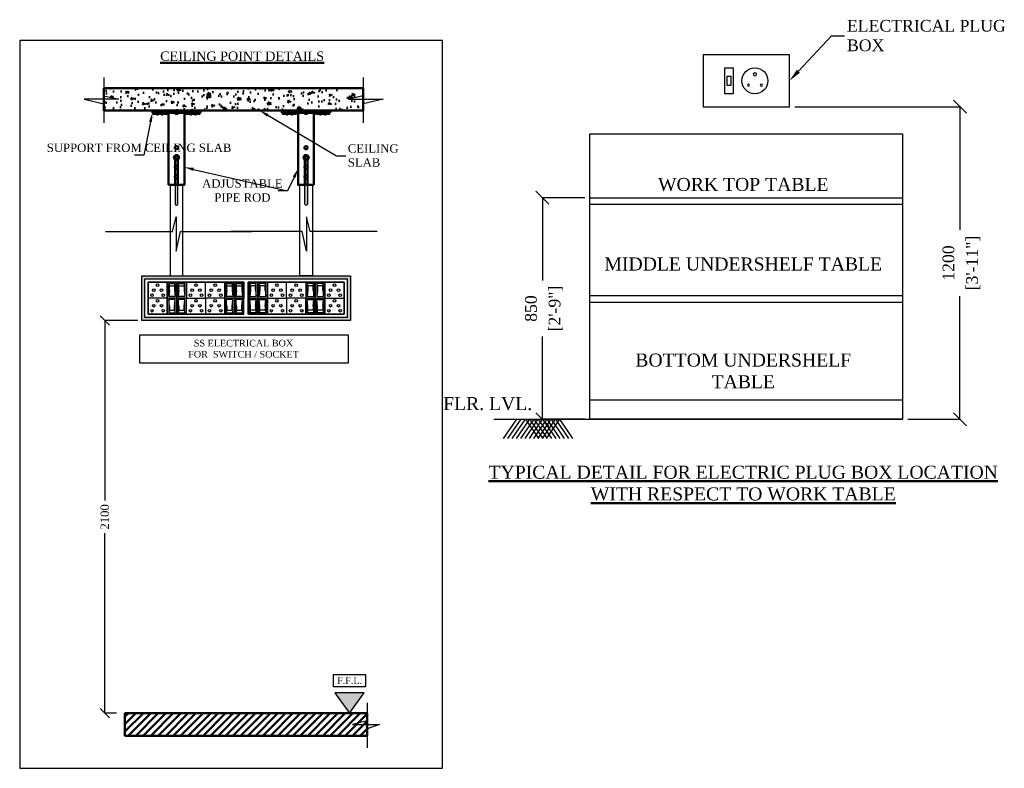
# Model space of a CAD drawing. Header units: millimetres. Extents: x 1277566 to 1493426, y 1039116 to 1145896.
# Tile 72 of 151: x 1369206 to 1385009, y 1119009 to 1131022. Entities that reach past the tile are written whole.
import ezdxf
from ezdxf import colors
from ezdxf.entities.mleader import LeaderData, LeaderLine
from ezdxf.math import Vec2, Vec3

# ---------------------------------------------------------------- set-up
doc = ezdxf.new("R2010")
doc.units = ezdxf.units.MM
doc.header["$PDMODE"] = 67
doc.layers.add('L3', color=7, linetype='Continuous')
doc.styles.add('CKD_Dimension Text', font='BOOKOS.TTF')
doc.dimstyles.new('CKD-Dimensions', dxfattribs={"dimscale": 1.2, "dimtxt": 45, "dimasz": 50, "dimexe": 0, "dimexo": 20, "dimgap": 20, "dimtad": 0, "dimdec": 0, "dimzin": 4, "dimdsep": 46, "dimtxsty": 'CKD_Dimension Text', "dimblk": 'OBLIQUE', "dimcen": 12, "dimclrd": 150, "dimclre": 150, "dimclrt": 30, "dimadec": 0, "dimazin": 2, "dimtfac": 1, "dimtdec": 0, "dimtofl": 0, "dimtmove": 1, "dimatfit": 2, "dimfxl": 1, "dimtfillclr": 7, "dimtolj": 1, "dimtzin": 0, "dimlwd": -1, "dimlwe": -1, "dimarcsym": 0})

# ---------------------------------------------------------------- blocks, each defined once
blk = doc.blocks.new('_Oblique')
at = {"color": 0, "linetype": 'ByBlock', "lineweight": -2}
blk.add_line((-0.5, -0.5), (0.5, 0.5), dxfattribs=at)
blk = doc.blocks.new('*D178')
at = {"layer": 'Defpoints', "color": 0, "ltscale": 0.25, "transparency": 16777216}
for p in [(5227.7, 827.7), (5661.8, -371.8), (5881.8, -371.8)]:
    blk.add_point(p, dxfattribs=at)
at = {"layer": 'L3', "color": 150, "ltscale": 4, "transparency": 16777216}
for p, q in [((5247.7, 827.7), (5881.8, 827.7)), ((5881.8, 827.7), (5881.8, 355.5)), ((5881.8, -371.8), (5881.8, 100.4)), ((5681.8, -371.8), (5881.8, -371.8))]:
    blk.add_line(p, q, dxfattribs=at)
at = {"layer": 'L3', "color": 150, "linetype": 'ByBlock', "ltscale": 0.25, "transparency": 16777216, "xscale": 50, "yscale": 50, "zscale": 50}
for p, rotation in [((5881.8, 827.7), 90), ((5881.8, -371.8), 270)]:
    blk.add_blockref('_Oblique', p, dxfattribs=dict(at, rotation=rotation))
at = {"layer": 'L3', "color": 7, "ltscale": 0.25, "transparency": 16777216, "char_height": 45, "attachment_point": 5, "rotation": 90, "style": 'CKD_Dimension Text'}
for s, insert in [('\\A1;[3\'-11"]', (5932.9, 227.9)), ('\\A1;1200', (5838.1, 227.9))]:
    blk.add_mtext(s, dxfattribs=dict(at, insert=insert))
blk = doc.blocks.new('*D179')
at = {"layer": 'Defpoints', "color": 0, "ltscale": 0.25, "transparency": 16777216}
for p in [(4461.8, 478.2), (4279.3, -371.8), (4461.8, -371.8)]:
    blk.add_point(p, dxfattribs=at)
at = {"layer": 'L3', "color": 150, "ltscale": 4, "transparency": 16777216}
for p, q in [((4441.8, 478.2), (4279.3, 478.2)), ((4279.3, 478.2), (4279.3, 160.3)), ((4279.3, -371.8), (4279.3, -53.9)), ((4441.8, -371.8), (4279.3, -371.8))]:
    blk.add_line(p, q, dxfattribs=at)
at = {"layer": 'L3', "color": 150, "linetype": 'ByBlock', "ltscale": 0.25, "transparency": 16777216, "xscale": 50, "yscale": 50, "zscale": 50}
for p, rotation in [((4279.3, 478.2), 90), ((4279.3, -371.8), 270)]:
    blk.add_blockref('_Oblique', p, dxfattribs=dict(at, rotation=rotation))
at = {"layer": 'L3', "color": 7, "ltscale": 0.25, "transparency": 16777216, "char_height": 45, "attachment_point": 5, "rotation": 90, "style": 'CKD_Dimension Text'}
for s, insert in [('\\A1;[2\'-9"]', (4330.4, 53.2)), ('\\A1;850', (4235.6, 53.2))]:
    blk.add_mtext(s, dxfattribs=dict(at, insert=insert))
blk = doc.blocks.new('*D182')
at = {"layer": 'Defpoints', "color": 0, "transparency": 16777216}
for p in [(11678.8, 168), (11875.9, 168), (11762, -1932)]:
    blk.add_point(p, dxfattribs=at)
at = {"layer": 'L3', "color": 150, "ltscale": 4, "transparency": 16777216}
for p, q in [((11855.9, 168), (11678.8, 168)), ((11678.8, 168), (11678.8, -794.5)), ((11678.8, -1932), (11678.8, -969.5)), ((11742, -1932), (11678.8, -1932))]:
    blk.add_line(p, q, dxfattribs=at)
at = {"layer": 'L3', "color": 150, "linetype": 'ByBlock', "transparency": 16777216, "xscale": 50, "yscale": 50, "zscale": 50}
for p, rotation in [((11678.8, 168), 90), ((11678.8, -1932), 270)]:
    blk.add_blockref('_Oblique', p, dxfattribs=dict(at, rotation=rotation))
at = {"layer": 'L3', "color": 7, "transparency": 16777216, "insert": (11678.8, -882), "char_height": 45, "attachment_point": 5, "rotation": 90, "style": 'CKD_Dimension Text'}
blk.add_mtext('\\A1;2100', dxfattribs=at)
blk = doc.blocks.new('plug box location')
at = {"layer": 'L3', "color": 7}
for p, q in [((5227.7, 1026.7), (4896, 1026.7)), ((4896, 1026.7), (4896, 827.7)), ((5227.7, 827.7), (5227.7, 1026.7)), ((4896, 827.7), (5227.7, 827.7))]:
    blk.add_line(p, q, dxfattribs=at)
at = {"layer": 'L3', "color": 1}
for p, q in [((4978.9, 976.9), (5012.1, 976.9)), ((4978.9, 877.4), (4978.9, 976.9)), ((5012.1, 976.9), (5012.1, 877.4)), ((5003.8, 943.8), (4987.2, 943.8)), ((4987.2, 943.8), (4987.2, 910.6)), ((4987.2, 910.6), (5003.8, 910.6)), ((5003.8, 910.6), (5003.8, 943.8)), ((5012.1, 877.4), (4978.9, 877.4))]:
    blk.add_line(p, q, dxfattribs=at)
at = {"layer": 'L3', "ltscale": 4}
blk.add_lwpolyline([(4461.8, 724.2), (5661.8, 724.2), (5661.8, -371.8), (4461.8, -371.8)], close=True, dxfattribs=at)
for points in [[(4461.8, 478.2), (5661.8, 478.2)], [(4461.8, 453.2), (5661.8, 453.2)], [(4461.8, 103.2), (5661.8, 103.2)], [(4461.8, 78.2), (5661.8, 78.2)], [(4461.8, -296.8), (5661.8, -296.8)], [(4092.8, -371.8), (5661.8, -371.8)], [(4179.8, -371.8), (4129.3, -445.3)], [(4196.3, -371.8), (4145.8, -445.3)], [(4212.8, -371.8), (4162.3, -445.3)], [(4229.3, -371.8), (4178.8, -445.3)], [(4245.8, -371.8), (4195.3, -445.3)], [(4262.3, -371.8), (4211.8, -445.3)], [(4213.8, -371.8), (4264.3, -445.3)], [(4278.8, -371.8), (4228.3, -445.3)], [(4230.3, -371.8), (4280.8, -445.3)], [(4295.3, -371.8), (4244.8, -445.3)], [(4246.8, -371.8), (4297.3, -445.3)], [(4311.8, -371.8), (4261.3, -445.3)], [(4263.3, -371.8), (4313.8, -445.3)], [(4328.3, -371.8), (4277.8, -445.3)], [(4279.8, -371.8), (4330.3, -445.3)], [(4344.8, -371.8), (4294.3, -445.3)], [(4296.3, -371.8), (4346.8, -445.3)], [(4312.8, -371.8), (4363.3, -445.3)], [(4329.3, -371.8), (4379.8, -445.3)], [(4344.8, -371.8), (4395.3, -445.3)]]:
    blk.add_lwpolyline(points, dxfattribs=at)
at = {"layer": 'L3', "color": 1}
blk.add_circle((5095, 927.2), 49.8, dxfattribs=at)
for centre, radius, start, end in [((5095, 952.1), 6.22, 0, 180), ((5095, 952.1), 6.22, 180, 0), ((5070.1, 910.6), 4.15, 0, 180), ((5070.1, 910.6), 4.15, 180, 0), ((5119.9, 910.6), 4.15, 0, 180), ((5119.9, 910.6), 4.15, 180, 0)]:
    blk.add_arc(centre, radius, start, end, dxfattribs=at)
at = {"layer": 'L3', "color": 0, "lineweight": 50, "char_height": 50, "attachment_point": 5, "style": 'CKD_Dimension Text'}
for s, insert, width in [('\\A1;{\\C7;WORK TOP TABLE}', (5050.2, 529), 771.313), ('\\A1;{\\C7;MIDDLE UNDERSHELF TABLE}', (5050.2, 223.8), 1025.68), ('\\A1;{\\C7;BOTTOM UNDERSHELF TABLE}', (5050.2, -186.2), 960.457), ('\\A1;{\\C7;FLR. LVL.}', (4069.2, -312), 453.706)]:
    blk.add_mtext(s, dxfattribs=dict(at, insert=insert, width=width))
at = {"layer": 'L3', "color": 4, "lineweight": 50, "insert": (5050.2, -617), "char_height": 50, "width": 2000.867, "attachment_point": 5, "style": 'CKD_Dimension Text'}
blk.add_mtext('\\A1;{\\L\\C3;TYPICAL DETAIL FOR ELECTRIC PLUG BOX LOCATION WITH RESPECT TO WORK TABLE }', dxfattribs=at)
at = {"layer": 'L3', "ltscale": 4}
for base, p1, p2, picture, middle in [((5881.8146517, -371.8174553), (5227.6673071, 827.6825447), (5661.8146517, -371.8174553), '*D178', (5881.8146517, 227.9325447)), ((4279.3, -371.8), (4461.8, 478.2), (4461.8, -371.8), '*D179', (4279.3, 53.2))]:
    dim = blk.add_linear_dim(base=base, p1=p1, p2=p2, angle=90, dimstyle='CKD-Dimensions', override={"dimpost": '\\X'}, dxfattribs=at)
    dim.commit()
    dim.dimension.update_dxf_attribs({"geometry": picture, "text_midpoint": middle})
ml = blk.add_multileader_mtext('Standard', dxfattribs=at)
ml.set_content('ELECTRICAL PLUG\\PBOX', color=7, style='CKD_Dimension Text')
ml.set_leader_properties(color=152)
ml.build(insert=Vec2(0, 0))
ml.multileader.update_dxf_attribs({"text_left_attachment_type": 2, "text_right_attachment_type": 2, "dogleg_length": 50, "arrow_head_size": 50})
ctx = ml.context
ctx.base_point, ctx.char_height, ctx.arrow_head_size, ctx.landing_gap_size, ctx.plane_origin = Vec3(5438.3, 1099.2), 45, 50, 10, Vec3(5227.7, 927.2)
ctx.left_attachment, ctx.right_attachment = 2, 2
notes = []
notes.append((ctx, [(0, (1, 1, 0), (5388.3, 1099.2), (1, 0), 50, [(0, [(5227.7, 927.2)], 0, [])])]))
ctx.mtext.insert, ctx.mtext.width, ctx.mtext.flow_direction = Vec3(5448.3, 1160.9), 603.893, 5
for ctx, leaders in notes:
    for number, flags, end, landing, length, lines in leaders:
        leader = LeaderData()
        leader.index, (leader.has_last_leader_line, leader.has_dogleg_vector, leader.attachment_direction) = number, flags
        leader.last_leader_point, leader.dogleg_vector, leader.dogleg_length = Vec3(end), Vec3(landing), length
        for number, points, colour, breaks in lines:
            line = LeaderLine()
            line.index, line.vertices, line.color, line.breaks = number, Vec3.list(points), colors.encode_raw_color(colour), breaks
            leader.lines.append(line)
        ctx.leaders.append(leader)
blk = doc.blocks.new('AVADDV')
at = {"layer": 'L3', "lineweight": 50, "true_color": 0x636466}
h = blk.add_hatch(dxfattribs=at)
h.set_pattern_fill('AR-CONC', color=251, scale=15.089542, style=0)
h.set_pattern_definition([(50, (-747568.89, -5051421.94), (108.231275, -9.4690096), [11.3171563, -124.4887198]), (355, (-747568.89, -5051421.94), (-20.9369405, 113.5023464), [9.053725, -99.5909759]), (100.4514, (-747559.87, -5051422.73), (87.294415, 104.0332679), [9.6181026, -105.799132]), (46.1842, (-747568.89, -5051391.76), (161.041784, -24.976061), [16.9757345, -186.73308]), (96.6356, (-747555.47, -5051393.84), (141.0363196, 146.9899233), [14.4271544, -158.698673]), (351.1842, (-747568.89, -5051391.76), (141.036205, 146.9900335), [13.5805876, -149.386464]), (21, (-747553.8, -5051399.305), (90.0705391, -60.7533458), [11.3171563, -124.4887198]), (326, (-747553.8, -5051399.3), (36.7151687, 109.4218192), [9.053725, -99.5909759]), (71.4514, (-747546.3, -5051404.37), (126.7857448, 48.6683741), [9.6181026, -105.799132]), (37.5, (-747568.89, -5051421.94), (1.83486645, 50.23215722), [0, -98.3838125, 0, -101.09993006, 0, -99.9682144]), (7.5, (-747568.89, -5051421.94), (39.6959878, 59.5149201), [0, -57.6420497, 0, -96.12038127, 0, -38.10109304]), (327.5, (-747602.54, -5051421.94), (80.55135964, -3.4034268), [0, -37.7238545, 0, -117.698426, 0, -156.1767576]), (317.5, (-747617.63, -5051421.94), (88.0001208, 15.1053832), [0, -49.0410108, 0, -78.1638265, 0, -110.9081322])])
h.paths.add_polyline_path([(13061.6, 1351.7), (12982.8, 1351.7), (13061.6, 1370.5), (13061.6, 1412), (11674.2, 1412), (11674.2, 1370.5), (11752.9, 1351.7), (11674.2, 1351.7), (11674.2, 1291.3), (13061.6, 1291.3), (13061.6, 1328.1)])
at = {"layer": 'L3', "lineweight": 50}
h = blk.add_hatch(color=0, dxfattribs=at)
h.set_gradient(color1=(176, 176, 176), rotation=90, one_color=1, tint=1, name='CYLINDER')
h.paths.add_polyline_path([(11933.3, 1291.3), (12190.6, 1291.3), (12190.6, 1280), (11933.3, 1280)])
h = blk.add_hatch(color=0, dxfattribs=at)
h.set_gradient(color1=(176, 176, 176), rotation=90, one_color=1, tint=1, name='CYLINDER')
h.paths.add_polyline_path([(12884, 1291.3), (12626.7, 1291.3), (12626.7, 1280), (12884, 1280)])
at = {"layer": 'L3', "ltscale": 10}
for points in [[(12069.1, 893.4), (12054.7, 893.4), (12054.7, 792.9, 0.414214), (12061.9, 785.7, 0.414214), (12069.1, 792.9)], [(12748.2, 893.4), (12762.6, 893.4), (12762.6, 792.9, -0.414214), (12755.4, 785.7, -0.414214), (12748.2, 792.9)]]:
    blk.add_hatch(color=7, dxfattribs=at).paths.add_polyline_path(points)
at = {"layer": 'L3'}
h = blk.add_hatch(color=253, dxfattribs=at)
h.set_gradient(color1=(176, 176, 176), rotation=90, one_color=1, tint=1, name='CYLINDER')
h.paths.add_polyline_path([(11875.9, 408.1), (12993.1, 408.1), (12993.1, 168), (11875.9, 168)])
h.paths.add_polyline_path([(11892.8, 391.2), (12976.2, 391.2), (12976.2, 184.9), (11892.8, 184.9)], flags=16)
at = {"layer": 'L3', "linetype": 'Continuous'}
blk.add_hatch(color=4, dxfattribs=at).paths.add_polyline_path([(12988, -1932), (13066.9, -1824), (12909.2, -1824)])
at = {"layer": 'L3', "lineweight": 50}
h = blk.add_hatch(dxfattribs=at)
h.set_pattern_fill('ANSI31', color=42, scale=226.343127, style=0)
h.set_pattern_definition([(45, (-7081.688, -5221.344), (-20.006095, 20.006095), [])])
h.paths.add_polyline_path([(13082.5, -2052.7), (13082.5, -1932), (11786.5, -1932), (11786.5, -2052.7)])
at = {"layer": 'L3', "color": 1, "ltscale": 0.25}
for p, q in [((11674.2, 1468.1), (11674.2, 1370.5)), ((13061.6, 1468.1), (13061.6, 1370.5)), ((11674.2, 1370.5), (11752.9, 1351.7)), ((13061.6, 1370.5), (12982.8, 1351.7)), ((11752.9, 1351.7), (11568.4, 1351.7)), ((11568.4, 1351.7), (11674.2, 1328.1)), ((11674.2, 1328.1), (11674.2, 1226.5)), ((12982.8, 1351.7), (13167.4, 1351.7)), ((13167.4, 1351.7), (13061.6, 1328.1)), ((13061.6, 1328.1), (13061.6, 1226.5)), ((12040.7, 645.2), (12059.6, 723.9)), ((12059.6, 723.9), (12059.6, 539.4)), ((12776.6, 645.2), (12757.8, 723.9)), ((12757.8, 723.9), (12757.8, 539.4)), ((11682, 645.2), (12040.7, 645.2)), ((12059.6, 539.4), (12083.1, 645.2)), ((12083.1, 645.2), (12464.2, 645.2)), ((12734.2, 645.2), (12353.1, 645.2)), ((12757.8, 539.4), (12734.2, 645.2)), ((13135.3, 645.2), (12776.6, 645.2))]:
    blk.add_line(p, q, dxfattribs=at)
at = {"layer": 'L3', "color": 7}
for p, q in [((13082.5, -1876), (13082.5, -1973.6)), ((13082.5, -1973.6), (13003.8, -1992.4)), ((13003.8, -1992.4), (13148.1, -1992.4)), ((13148.1, -1992.4), (13082.5, -2015.9)), ((13082.5, -2015.9), (13082.5, -2117.6))]:
    blk.add_line(p, q, dxfattribs=at)
at = {"layer": 'L3', "ltscale": 4}
blk.add_lwpolyline([(13486.3, 1666.7), (11223.3, 1666.7), (11223.3, -2226.8), (13486.3, -2226.8)], close=True, dxfattribs=at)
at = {"layer": 'L3', "color": 0, "lineweight": 50}
for points in [[(11674.2, 1412), (13061.6, 1412), (13061.6, 1291.3), (11674.2, 1291.3), (11674.2, 1412)], [(11933.3, 1291.3), (12190.6, 1291.3), (12190.6, 1280), (11933.3, 1280), (11933.3, 1291.3), (12103.3, 1291.3), (12103.3, 1291.3)], [(11944.4, 1291.3), (11944.4, 1291.3), (12179.4, 1291.3)], [(12884, 1291.3), (12626.7, 1291.3), (12626.7, 1280), (12884, 1280), (12884, 1291.3), (12714, 1291.3), (12714, 1291.3)], [(12872.9, 1291.3), (12872.9, 1291.3), (12637.9, 1291.3)]]:
    blk.add_lwpolyline(points, dxfattribs=at)
for points in [[(11935.5, 1280), (11951.3, 1280), (11951.3, 1278.9), (11935.5, 1278.9)], [(11937.7, 1278.9), (11949.1, 1278.9), (11949.1, 1273.5), (11937.7, 1273.5)], [(11941.2, 1278.9), (11945.6, 1278.9), (11945.6, 1273.5), (11941.2, 1273.5)], [(11953.6, 1280), (11993.1, 1280), (11993.1, 1274.7), (11953.6, 1274.7)], [(11955.5, 1274.7), (11965.3, 1274.7), (11965.3, 1274.1), (11955.5, 1274.1)], [(11956.9, 1274.1), (11964, 1274.1), (11964, 1270.6), (11956.9, 1270.6)], [(11959.1, 1274.1), (11961.8, 1274.1), (11961.8, 1270.6), (11959.1, 1270.6)], [(11990.4, 1274.7), (11980.6, 1274.7), (11980.6, 1274.1), (11990.4, 1274.1)], [(11989, 1274.1), (11981.9, 1274.1), (11981.9, 1270.6), (11989, 1270.6)], [(11986.8, 1274.1), (11984.1, 1274.1), (11984.1, 1270.6), (11986.8, 1270.6)], [(12011.2, 1280), (11995.4, 1280), (11995.4, 1278.9), (12011.2, 1278.9)], [(12009, 1278.9), (11997.5, 1278.9), (11997.5, 1273.5), (12009, 1273.5)], [(12005.5, 1278.9), (12001.1, 1278.9), (12001.1, 1273.5), (12005.5, 1273.5)], [(12019.6, 893.4), (12104.2, 893.4), (12104.2, 1291.3), (12019.6, 1291.3)], [(12054, 1280), (12069.8, 1280), (12069.8, 1278.9), (12054, 1278.9)], [(12056.2, 1278.9), (12067.7, 1278.9), (12067.7, 1273.5), (12056.2, 1273.5)], [(12059.8, 1278.9), (12064.1, 1278.9), (12064.1, 1273.5), (12059.8, 1273.5)], [(12112.6, 1280), (12128.4, 1280), (12128.4, 1278.9), (12112.6, 1278.9)], [(12114.8, 1278.9), (12126.3, 1278.9), (12126.3, 1273.5), (12114.8, 1273.5)], [(12118.4, 1278.9), (12122.7, 1278.9), (12122.7, 1273.5), (12118.4, 1273.5)], [(12170.3, 1280), (12130.7, 1280), (12130.7, 1274.7), (12170.3, 1274.7)], [(12133.5, 1274.7), (12143.3, 1274.7), (12143.3, 1274.1), (12133.5, 1274.1)], [(12134.8, 1274.1), (12141.9, 1274.1), (12141.9, 1270.6), (12134.8, 1270.6)], [(12137, 1274.1), (12139.7, 1274.1), (12139.7, 1270.6), (12137, 1270.6)], [(12168.3, 1274.7), (12158.5, 1274.7), (12158.5, 1274.1), (12168.3, 1274.1)], [(12167, 1274.1), (12159.8, 1274.1), (12159.8, 1270.6), (12167, 1270.6)], [(12164.7, 1274.1), (12162, 1274.1), (12162, 1270.6), (12164.7, 1270.6)], [(12188.4, 1280), (12172.6, 1280), (12172.6, 1278.9), (12188.4, 1278.9)], [(12186.2, 1278.9), (12174.7, 1278.9), (12174.7, 1273.5), (12186.2, 1273.5)], [(12182.6, 1278.9), (12178.3, 1278.9), (12178.3, 1273.5), (12182.6, 1273.5)], [(12628.9, 1280), (12644.7, 1280), (12644.7, 1278.9), (12628.9, 1278.9)], [(12631.1, 1278.9), (12642.6, 1278.9), (12642.6, 1273.5), (12631.1, 1273.5)], [(12634.7, 1278.9), (12639, 1278.9), (12639, 1273.5), (12634.7, 1273.5)], [(12647.1, 1280), (12686.6, 1280), (12686.6, 1274.7), (12647.1, 1274.7)], [(12649, 1274.7), (12658.8, 1274.7), (12658.8, 1274.1), (12649, 1274.1)], [(12650.4, 1274.1), (12657.5, 1274.1), (12657.5, 1270.6), (12650.4, 1270.6)], [(12652.6, 1274.1), (12655.3, 1274.1), (12655.3, 1270.6), (12652.6, 1270.6)], [(12683.9, 1274.7), (12674, 1274.7), (12674, 1274.1), (12683.9, 1274.1)], [(12682.5, 1274.1), (12675.4, 1274.1), (12675.4, 1270.6), (12682.5, 1270.6)], [(12680.3, 1274.1), (12677.6, 1274.1), (12677.6, 1270.6), (12680.3, 1270.6)], [(12704.7, 1280), (12688.9, 1280), (12688.9, 1278.9), (12704.7, 1278.9)], [(12702.5, 1278.9), (12691, 1278.9), (12691, 1273.5), (12702.5, 1273.5)], [(12698.9, 1278.9), (12694.6, 1278.9), (12694.6, 1273.5), (12698.9, 1273.5)], [(12797.7, 893.4), (12713.1, 893.4), (12713.1, 1291.3), (12797.7, 1291.3)], [(12763.3, 1280), (12747.5, 1280), (12747.5, 1278.9), (12763.3, 1278.9)], [(12761.1, 1278.9), (12749.6, 1278.9), (12749.6, 1273.5), (12761.1, 1273.5)], [(12757.5, 1278.9), (12753.2, 1278.9), (12753.2, 1273.5), (12757.5, 1273.5)], [(12806.1, 1280), (12821.9, 1280), (12821.9, 1278.9), (12806.1, 1278.9)], [(12808.3, 1278.9), (12819.8, 1278.9), (12819.8, 1273.5), (12808.3, 1273.5)], [(12811.8, 1278.9), (12816.2, 1278.9), (12816.2, 1273.5), (12811.8, 1273.5)], [(12863.7, 1280), (12824.2, 1280), (12824.2, 1274.7), (12863.7, 1274.7)], [(12826.9, 1274.7), (12836.7, 1274.7), (12836.7, 1274.1), (12826.9, 1274.1)], [(12828.3, 1274.1), (12835.4, 1274.1), (12835.4, 1270.6), (12828.3, 1270.6)], [(12830.5, 1274.1), (12833.2, 1274.1), (12833.2, 1270.6), (12830.5, 1270.6)], [(12861.8, 1274.7), (12852, 1274.7), (12852, 1274.1), (12861.8, 1274.1)], [(12860.4, 1274.1), (12853.3, 1274.1), (12853.3, 1270.6), (12860.4, 1270.6)], [(12858.2, 1274.1), (12855.5, 1274.1), (12855.5, 1270.6), (12858.2, 1270.6)], [(12881.8, 1280), (12866, 1280), (12866, 1278.9), (12881.8, 1278.9)], [(12879.6, 1278.9), (12868.2, 1278.9), (12868.2, 1273.5), (12879.6, 1273.5)], [(12876.1, 1278.9), (12871.7, 1278.9), (12871.7, 1273.5), (12876.1, 1273.5)], [(12054.7, 1052.9), (12047.5, 1040.4), (12054.7, 1028), (12069.1, 1028), (12076.3, 1040.4), (12069.1, 1052.9)], [(12056.7, 1049.6), (12051.4, 1040.4), (12056.7, 1031.3), (12067.2, 1031.3), (12072.4, 1040.4), (12067.2, 1049.6)], [(12069.1, 893.4), (12054.7, 893.4), (12054.7, 1049.6), (12069.1, 1049.6)], [(12762.6, 1052.9), (12769.8, 1040.4), (12762.6, 1028), (12748.2, 1028), (12741, 1040.4), (12748.2, 1052.9)], [(12760.6, 1049.6), (12765.9, 1040.4), (12760.6, 1031.3), (12750.1, 1031.3), (12744.9, 1040.4), (12750.1, 1049.6)], [(12748.2, 893.4), (12762.6, 893.4), (12762.6, 1049.6), (12748.2, 1049.6)]]:
    blk.add_lwpolyline(points, close=True, dxfattribs=at)
at = {"layer": 'L3', "color": 7, "ltscale": 10}
for points in [[(12028.1, 408.1), (12095.7, 408.1), (12095.7, 893.4), (12028.1, 893.4)], [(12789.2, 408.1), (12721.6, 408.1), (12721.6, 893.4), (12789.2, 893.4)], [(11875.9, 408.1), (12993.1, 408.1), (12993.1, 168), (11875.9, 168)], [(11892.8, 391.2), (12976.2, 391.2), (12976.2, 184.9), (11892.8, 184.9)], [(11866.1, 92.5), (12980.5, 92.5), (12980.5, -60), (11866.1, -60)]]:
    blk.add_lwpolyline(points, close=True, dxfattribs=at)
for points in [[(12069.1, 893.4), (12054.7, 893.4), (12054.7, 792.9, 0.414214), (12061.9, 785.7), (12061.9, 785.7, 0.414214), (12069.1, 792.9)], [(12748.2, 893.4), (12762.6, 893.4), (12762.6, 792.9, -0.414214), (12755.4, 785.7), (12755.4, 785.7, -0.414214), (12748.2, 792.9)]]:
    blk.add_lwpolyline(points, format="xyb", close=True, dxfattribs=at)
at = {"layer": 'L3', "color": 0}
for points in [[(11875.9, 408.1), (12993.1, 408.1), (12993.1, 168), (11875.9, 168)], [(11892.8, 391.2), (12976.2, 391.2), (12976.2, 184.9), (11892.8, 184.9)], [(11910, 374), (12417.3, 374), (12417.3, 202.1), (11910, 202.1)], [(11910, 374), (12012.7, 374), (12012.7, 288), (11910, 288)], [(12423.2, 374), (11910, 374), (11910, 202.1), (12423.2, 202.1)], [(12012.7, 374), (12064, 374), (12064, 288), (12012.7, 288)], [(12064, 374), (12115.3, 374), (12115.3, 288), (12064, 288)], [(12064, 374), (12115.3, 374), (12115.3, 288), (12064, 288)], [(12218, 374), (12115.3, 374), (12115.3, 288), (12218, 288)], [(12218, 374), (12320.6, 374), (12320.6, 288), (12218, 288)], [(12320.6, 374), (12371.9, 374), (12371.9, 288), (12320.6, 288)], [(12320.6, 374), (12371.9, 374), (12371.9, 288), (12320.6, 288)], [(12371.9, 374), (12423.2, 374), (12423.2, 288), (12371.9, 288)], [(12371.9, 374), (12423.2, 374), (12423.2, 288), (12371.9, 288)], [(12497.1, 374), (12445.8, 374), (12445.8, 288), (12497.1, 288)], [(12497.1, 374), (12445.8, 374), (12445.8, 288), (12497.1, 288)], [(12959, 202.1), (12445.8, 202.1), (12445.8, 374), (12959, 374)], [(12959, 374), (12451.7, 374), (12451.7, 202.1), (12959, 202.1)], [(12548.4, 374), (12497.1, 374), (12497.1, 288), (12548.4, 288)], [(12548.4, 374), (12497.1, 374), (12497.1, 288), (12548.4, 288)], [(12651.1, 374), (12548.4, 374), (12548.4, 288), (12651.1, 288)], [(12651.1, 374), (12753.7, 374), (12753.7, 288), (12651.1, 288)], [(12805, 374), (12753.7, 374), (12753.7, 288), (12805, 288)], [(12805, 374), (12753.7, 374), (12753.7, 288), (12805, 288)], [(12856.4, 374), (12805, 374), (12805, 288), (12856.4, 288)], [(12959, 374), (12856.4, 374), (12856.4, 288), (12959, 288)], [(12020.7, 366), (12056, 366), (12056, 296.1), (12020.7, 296.1)], [(12072, 366), (12107.3, 366), (12107.3, 296.1), (12072, 296.1)], [(12072, 366), (12107.3, 366), (12107.3, 296.1), (12072, 296.1)], [(12328.6, 366), (12363.9, 366), (12363.9, 296.1), (12328.6, 296.1)], [(12328.6, 366), (12363.9, 366), (12363.9, 296.1), (12328.6, 296.1)], [(12379.9, 366), (12415.2, 366), (12415.2, 296.1), (12379.9, 296.1)], [(12379.9, 366), (12415.2, 366), (12415.2, 296.1), (12379.9, 296.1)], [(12489.1, 366), (12453.8, 366), (12453.8, 296.1), (12489.1, 296.1)], [(12489.1, 366), (12453.8, 366), (12453.8, 296.1), (12489.1, 296.1)], [(12540.4, 366), (12505.1, 366), (12505.1, 296.1), (12540.4, 296.1)], [(12540.4, 366), (12505.1, 366), (12505.1, 296.1), (12540.4, 296.1)], [(12797, 366), (12761.7, 366), (12761.7, 296.1), (12797, 296.1)], [(12797, 366), (12761.7, 366), (12761.7, 296.1), (12797, 296.1)], [(12848.4, 366), (12813.1, 366), (12813.1, 296.1), (12848.4, 296.1)], [(12012.7, 288), (11910, 288), (11910, 202.1), (12012.7, 202.1)], [(12012.7, 202.1), (12064, 202.1), (12064, 288), (12012.7, 288)], [(12020.7, 210.1), (12056, 210.1), (12056, 280), (12020.7, 280)], [(12020.7, 210.1), (12056, 210.1), (12056, 280), (12020.7, 280)], [(12064, 202.1), (12115.3, 202.1), (12115.3, 288), (12064, 288)], [(12064, 202.1), (12115.3, 202.1), (12115.3, 288), (12064, 288)], [(12072, 210.1), (12107.3, 210.1), (12107.3, 280), (12072, 280)], [(12072, 210.1), (12107.3, 210.1), (12107.3, 280), (12072, 280)], [(12072, 210.1), (12107.3, 210.1), (12107.3, 280), (12072, 280)], [(12115.3, 288), (12218, 288), (12218, 202.1), (12115.3, 202.1)], [(12320.6, 288), (12218, 288), (12218, 202.1), (12320.6, 202.1)], [(12320.6, 202.1), (12371.9, 202.1), (12371.9, 288), (12320.6, 288)], [(12320.6, 202.1), (12371.9, 202.1), (12371.9, 288), (12320.6, 288)], [(12328.6, 210.1), (12363.9, 210.1), (12363.9, 280), (12328.6, 280)], [(12328.6, 210.1), (12363.9, 210.1), (12363.9, 280), (12328.6, 280)], [(12328.6, 210.1), (12363.9, 210.1), (12363.9, 280), (12328.6, 280)], [(12371.9, 202.1), (12423.2, 202.1), (12423.2, 288), (12371.9, 288)], [(12371.9, 202.1), (12423.2, 202.1), (12423.2, 288), (12371.9, 288)], [(12379.9, 210.1), (12415.2, 210.1), (12415.2, 280), (12379.9, 280)], [(12379.9, 210.1), (12415.2, 210.1), (12415.2, 280), (12379.9, 280)], [(12379.9, 210.1), (12415.2, 210.1), (12415.2, 280), (12379.9, 280)], [(12497.1, 202.1), (12445.8, 202.1), (12445.8, 288), (12497.1, 288)], [(12497.1, 202.1), (12445.8, 202.1), (12445.8, 288), (12497.1, 288)], [(12489.1, 210.1), (12453.8, 210.1), (12453.8, 280), (12489.1, 280)], [(12489.1, 210.1), (12453.8, 210.1), (12453.8, 280), (12489.1, 280)], [(12489.1, 210.1), (12453.8, 210.1), (12453.8, 280), (12489.1, 280)], [(12548.4, 202.1), (12497.1, 202.1), (12497.1, 288), (12548.4, 288)], [(12548.4, 202.1), (12497.1, 202.1), (12497.1, 288), (12548.4, 288)], [(12540.4, 210.1), (12505.1, 210.1), (12505.1, 280), (12540.4, 280)], [(12540.4, 210.1), (12505.1, 210.1), (12505.1, 280), (12540.4, 280)], [(12540.4, 210.1), (12505.1, 210.1), (12505.1, 280), (12540.4, 280)], [(12548.4, 288), (12651.1, 288), (12651.1, 202.1), (12548.4, 202.1)], [(12753.7, 288), (12651.1, 288), (12651.1, 202.1), (12753.7, 202.1)], [(12805, 202.1), (12753.7, 202.1), (12753.7, 288), (12805, 288)], [(12805, 202.1), (12753.7, 202.1), (12753.7, 288), (12805, 288)], [(12797, 210.1), (12761.7, 210.1), (12761.7, 280), (12797, 280)], [(12797, 210.1), (12761.7, 210.1), (12761.7, 280), (12797, 280)], [(12797, 210.1), (12761.7, 210.1), (12761.7, 280), (12797, 280)], [(12856.4, 202.1), (12805, 202.1), (12805, 288), (12856.4, 288)], [(12848.4, 210.1), (12813.1, 210.1), (12813.1, 280), (12848.4, 280)], [(12848.4, 210.1), (12813.1, 210.1), (12813.1, 280), (12848.4, 280)], [(12856.4, 288), (12959, 288), (12959, 202.1), (12856.4, 202.1)]]:
    blk.add_lwpolyline(points, close=True, dxfattribs=at)
for points in [[(12024, 353.2), (12020.7, 366)], [(12024, 331), (12020.7, 296.1)], [(12024, 331), (12024, 353.2), (12052.4, 353.2), (12052.4, 331)], [(12052.4, 353.2), (12056, 366)], [(12052.4, 331), (12056, 296.1)], [(12075.3, 353.2), (12072, 366)], [(12075.3, 331), (12072, 296.1)], [(12075.3, 331), (12075.3, 353.2), (12103.7, 353.2), (12103.7, 331)], [(12103.7, 353.2), (12107.3, 366)], [(12103.7, 331), (12107.3, 296.1)], [(12331.9, 353.2), (12328.6, 366)], [(12331.9, 331), (12328.6, 296.1)], [(12331.9, 331), (12331.9, 353.2), (12360.3, 353.2), (12360.3, 331)], [(12360.3, 353.2), (12363.9, 366)], [(12360.3, 331), (12363.9, 296.1)], [(12383.3, 353.2), (12379.9, 366)], [(12383.3, 331), (12379.9, 296.1)], [(12383.3, 331), (12383.3, 353.2), (12411.7, 353.2), (12411.7, 331)], [(12411.7, 353.2), (12415.2, 366)], [(12411.7, 331), (12415.2, 296.1)], [(12457.4, 353.2), (12453.8, 366)], [(12457.4, 331), (12453.8, 296.1)], [(12485.8, 331), (12485.8, 353.2), (12457.4, 353.2), (12457.4, 331)], [(12485.8, 353.2), (12489.1, 366)], [(12485.8, 331), (12489.1, 296.1)], [(12508.7, 353.2), (12505.1, 366)], [(12508.7, 331), (12505.1, 296.1)], [(12537.1, 331), (12537.1, 353.2), (12508.7, 353.2), (12508.7, 331)], [(12537.1, 353.2), (12540.4, 366)], [(12537.1, 331), (12540.4, 296.1)], [(12765.3, 353.2), (12761.7, 366)], [(12765.3, 331), (12761.7, 296.1)], [(12793.7, 331), (12793.7, 353.2), (12765.3, 353.2), (12765.3, 331)], [(12793.7, 353.2), (12797, 366)], [(12793.7, 331), (12797, 296.1)], [(12816.6, 353.2), (12813.1, 366)], [(12816.6, 331), (12813.1, 296.1)], [(12845, 331), (12845, 353.2), (12816.6, 353.2), (12816.6, 331)], [(12845, 353.2), (12848.4, 366)], [(12845, 331), (12848.4, 296.1)], [(12024, 245.1), (12020.7, 280)], [(12052.4, 245.1), (12056, 280)], [(12075.3, 245.1), (12072, 280)], [(12103.7, 245.1), (12107.3, 280)], [(12331.9, 245.1), (12328.6, 280)], [(12360.3, 245.1), (12363.9, 280)], [(12383.3, 245.1), (12379.9, 280)], [(12411.7, 245.1), (12415.2, 280)], [(12457.4, 245.1), (12453.8, 280)], [(12485.8, 245.1), (12489.1, 280)], [(12508.7, 245.1), (12505.1, 280)], [(12537.1, 245.1), (12540.4, 280)], [(12765.3, 245.1), (12761.7, 280)], [(12793.7, 245.1), (12797, 280)], [(12816.6, 245.1), (12813.1, 280)], [(12845, 245.1), (12848.4, 280)], [(12024, 222.9), (12020.7, 210.1)], [(12024, 245.1), (12024, 222.9), (12052.4, 222.9), (12052.4, 245.1)], [(12052.4, 222.9), (12056, 210.1)], [(12075.3, 222.9), (12072, 210.1)], [(12075.3, 245.1), (12075.3, 222.9), (12103.7, 222.9), (12103.7, 245.1)], [(12103.7, 222.9), (12107.3, 210.1)], [(12331.9, 222.9), (12328.6, 210.1)], [(12331.9, 245.1), (12331.9, 222.9), (12360.3, 222.9), (12360.3, 245.1)], [(12360.3, 222.9), (12363.9, 210.1)], [(12383.3, 222.9), (12379.9, 210.1)], [(12383.3, 245.1), (12383.3, 222.9), (12411.7, 222.9), (12411.7, 245.1)], [(12411.7, 222.9), (12415.2, 210.1)], [(12457.4, 222.9), (12453.8, 210.1)], [(12485.8, 245.1), (12485.8, 222.9), (12457.4, 222.9), (12457.4, 245.1)], [(12485.8, 222.9), (12489.1, 210.1)], [(12508.7, 222.9), (12505.1, 210.1)], [(12537.1, 245.1), (12537.1, 222.9), (12508.7, 222.9), (12508.7, 245.1)], [(12537.1, 222.9), (12540.4, 210.1)], [(12765.3, 222.9), (12761.7, 210.1)], [(12793.7, 245.1), (12793.7, 222.9), (12765.3, 222.9), (12765.3, 245.1)], [(12793.7, 222.9), (12797, 210.1)], [(12816.6, 222.9), (12813.1, 210.1)], [(12845, 245.1), (12845, 222.9), (12816.6, 222.9), (12816.6, 245.1)], [(12845, 222.9), (12848.4, 210.1)]]:
    blk.add_lwpolyline(points, dxfattribs=at)
at = {"layer": 'L3', "color": 4, "linetype": 'Continuous'}
for points in [[(12901.9, -1725.1), (13074.1, -1725.1), (13074.1, -1791.7), (12901.9, -1791.7)], [(12988, -1932), (12988, -1932), (13066.9, -1824), (12909.2, -1824)]]:
    blk.add_lwpolyline(points, close=True, dxfattribs=at)
at = {"layer": 'L3', "color": 1, "lineweight": 50}
blk.add_lwpolyline([(11786.5, -1932), (13082.5, -1932), (13082.5, -2052.7), (11786.5, -2052.7), (11786.5, -1932)], dxfattribs=at)
at = {"layer": 'L3', "color": 0, "lineweight": 50}
for centre in [(12061.9, 1092.5), (12755.4, 1092.5), (12061.9, 1040.4), (12755.4, 1040.4), (12061.9, 988.4), (12755.4, 988.4), (12061.9, 936.4), (12755.4, 936.4)]:
    blk.add_circle(centre, 9.11, dxfattribs=at)
at = {"layer": 'L3', "color": 0}
for centre in [(11940.4, 330.8), (11961.4, 357.4), (11982.3, 330.8), (12145.7, 330.8), (12166.6, 357.4), (12187.6, 330.8), (12248.3, 330.8), (12269.3, 357.4), (12290.2, 330.8), (12578.8, 330.8), (12599.8, 357.4), (12620.7, 330.8), (12681.5, 330.8), (12702.4, 357.4), (12723.3, 330.8), (12886.8, 330.8), (12907.7, 357.4), (12928.6, 330.8), (11931.1, 304.2), (11961.4, 274.1), (11991.6, 304.2), (12136.4, 304.2), (12166.6, 274.1), (12196.8, 304.2), (12239.1, 304.2), (12269.3, 274.1), (12299.5, 304.2), (12569.6, 304.2), (12599.8, 274.1), (12630, 304.2), (12672.2, 304.2), (12702.4, 274.1), (12732.6, 304.2), (12877.5, 304.2), (12907.7, 274.1), (12937.9, 304.2), (11931.1, 220.9), (11940.4, 247.5), (11982.3, 247.5), (11991.6, 220.9), (12136.4, 220.9), (12145.7, 247.5), (12187.6, 247.5), (12196.8, 220.9), (12239.1, 220.9), (12248.3, 247.5), (12290.2, 247.5), (12299.5, 220.9), (12569.6, 220.9), (12578.8, 247.5), (12620.7, 247.5), (12630, 220.9), (12672.2, 220.9), (12681.5, 247.5), (12723.3, 247.5), (12732.6, 220.9), (12877.5, 220.9), (12886.8, 247.5), (12928.6, 247.5), (12937.9, 220.9)]:
    blk.add_circle(centre, 7.04, dxfattribs=at)
at = {"layer": 'L3', "color": 4, "lineweight": 50, "insert": (12413.2, 1582), "char_height": 50, "width": 1058.823, "attachment_point": 5, "style": 'CKD_Dimension Text'}
blk.add_mtext('{\\L\\C3;CEILING POINT DETAILS}', dxfattribs=at)
at = {"layer": 'L3', "color": 4, "linetype": 'Continuous', "width": 1343.274, "attachment_point": 5, "style": 'CKD_Dimension Text'}
for s, insert, char_height in [('SS ELECTRICAL BOX\\PFOR  SWITCH / SOCKET', (12420.8, 17.2), 35.805), ('F.F.L.', (12988.3, -1758.4), 35.8)]:
    blk.add_mtext(s, dxfattribs=dict(at, insert=insert, char_height=char_height))
at = {"layer": 'L3', "ltscale": 4}
dim = blk.add_linear_dim(base=(11678.8, 168), p1=(11762, -1932), p2=(11875.9, 168), angle=90, dimstyle='CKD-Dimensions', override={"dimpost": '\\X'}, dxfattribs=at)
dim.commit()
dim.dimension.update_dxf_attribs({"geometry": '*D182', "text_midpoint": (11678.8, -882)})
ml = blk.add_multileader_mtext('Standard', dxfattribs=at)
ml.set_content('SUPPORT FROM CEILING SLAB', color=7, style='CKD_Dimension Text')
ml.set_leader_properties(color=152)
ml.build(insert=Vec2(0, 0))
ml.multileader.update_dxf_attribs({"text_left_attachment_type": 2, "text_right_attachment_type": 2, "dogleg_length": 50, "arrow_head_size": 50})
ctx = ml.context
ctx.base_point, ctx.char_height, ctx.arrow_head_size, ctx.landing_gap_size, ctx.plane_origin = Vec3(11358.2, 1053.2), 45, 50, 10, Vec3(11933.3, 1280.4)
ctx.left_attachment, ctx.right_attachment, ctx.attachment_type = 2, 2, 2
notes = []
notes.append((ctx, [(0, (1, 1, 0), (11887.3, 1053.2), (-1, 0), 50, [(0, [(11933.3, 1280.4)], 0, [])])]))
ctx.mtext.insert, ctx.mtext.width, ctx.mtext.flow_direction = Vec3(11368.2, 1114.9), 660.403, 5
ml = blk.add_multileader_mtext('Standard', dxfattribs=at)
ml.set_content('CEILING \\PSLAB', color=7, style='CKD_Dimension Text')
ml.set_leader_properties(color=152)
ml.build(insert=Vec2(0, 0))
ml.multileader.update_dxf_attribs({"text_left_attachment_type": 2, "text_right_attachment_type": 2, "dogleg_length": 50, "arrow_head_size": 50})
ctx = ml.context
ctx.base_point, ctx.char_height, ctx.arrow_head_size, ctx.landing_gap_size, ctx.plane_origin = Vec3(12968.8, 1049.7), 45, 50, 10, Vec3(12507.3, 1291.3)
ctx.left_attachment, ctx.right_attachment = 2, 2
notes.append((ctx, [(0, (1, 1, 0), (12918.8, 1049.7), (1, 0), 50, [(0, [(12507.3, 1291.3)], 0, [])])]))
ctx.mtext.insert, ctx.mtext.flow_direction = Vec3(12978.8, 1111.4), 5
ml = blk.add_multileader_mtext('Standard', dxfattribs=at)
ml.set_content('ADJUSTABLE\\PPIPE ROD', color=7, style='CKD_Dimension Text')
ml.set_leader_properties(color=152)
ml.build(insert=Vec2(0, 0))
ml.multileader.update_dxf_attribs({"text_left_attachment_type": 2, "text_right_attachment_type": 2, "dogleg_length": 50, "arrow_head_size": 50})
ctx = ml.context
ctx.base_point, ctx.char_height, ctx.arrow_head_size, ctx.landing_gap_size, ctx.plane_origin = Vec3(12223.3, 862.2), 45, 50, 10, Vec3(12104.2, 988.2)
ctx.left_attachment, ctx.right_attachment, ctx.text_align_type = 2, 2, 1
notes.append((ctx, [(1, (1, 1, 0), (12656.4, 862.2), (-1, 0), 50, [(0, [(12104.2, 988.2)], 0, []), (1, [(12713.1, 980.2)], 0, [])])]))
ctx.mtext.insert, ctx.mtext.width, ctx.mtext.alignment, ctx.mtext.flow_direction = Vec3(12414.8, 923.9), 365.467, 2, 5
for ctx, leaders in notes:
    for number, flags, end, landing, length, lines in leaders:
        leader = LeaderData()
        leader.index, (leader.has_last_leader_line, leader.has_dogleg_vector, leader.attachment_direction) = number, flags
        leader.last_leader_point, leader.dogleg_vector, leader.dogleg_length = Vec3(end), Vec3(landing), length
        for number, points, colour, breaks in lines:
            line = LeaderLine()
            line.index, line.vertices, line.color, line.breaks = number, Vec3.list(points), colors.encode_raw_color(colour), breaks
            leader.lines.append(line)
        ctx.leaders.append(leader)

msp = doc.modelspace()

# ---------------------------------------------------------------- block references
for name, p, xscale, yscale, zscale in [('plug box location', (1359700.3456, 1126164.0848), 4.181760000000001, 4.181760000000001, 4.181760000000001), ('AVADDV', (1335535.6927, 1125689.4396), 3, 3, 3)]:
    msp.add_blockref(name, p, dxfattribs=dict(xscale=xscale, yscale=yscale, zscale=zscale))

doc.saveas('drawing.dxf')
